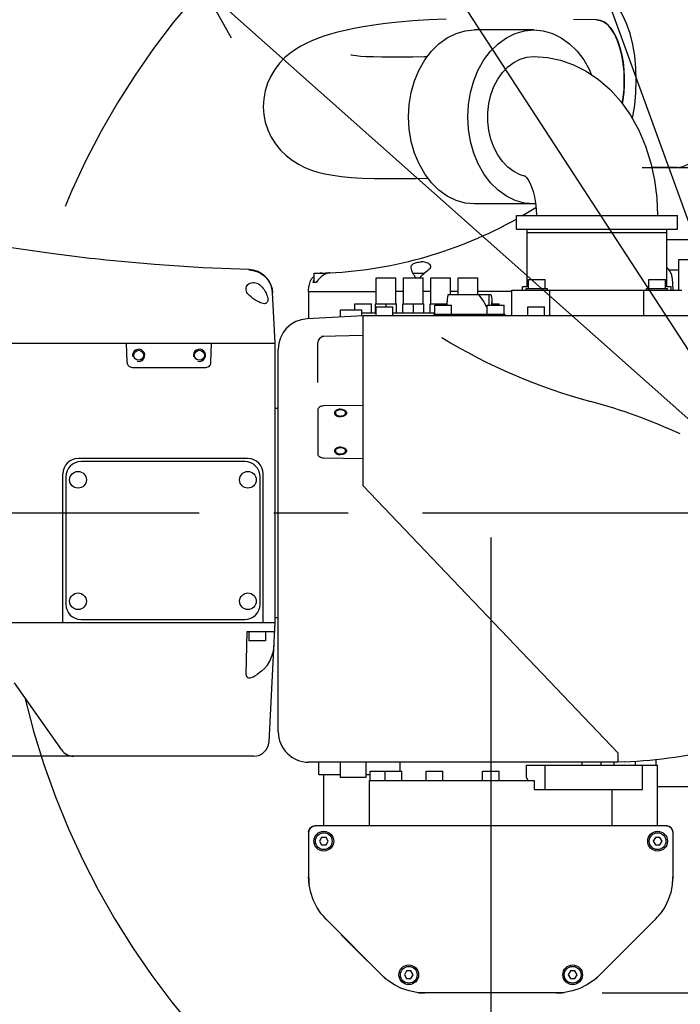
# Model space of a CAD drawing. Header units: millimetres. Extents: x 0 to 594, y 0 to 420.
# Tile 7 of 31: x 93 to 114, y 289 to 321. Entities that reach past the tile are written whole.
import ezdxf

# ---------------------------------------------------------------- set-up
doc = ezdxf.new("R2010")
doc.units = ezdxf.units.MM
doc.header["$LTSCALE"] = 32.67
doc.linetypes.add('CENTER', pattern=[0.6, 0.375, -0.075, 0.075, -0.075])
doc.linetypes.add('PHANTOM', pattern=[0.8, 0.45, -0.05, 0.1, -0.05, 0.1, -0.05])
doc.layers.get('0').update_dxf_attribs({"linetype": 'CONTINUOUS'})
for name, color, linetype in [('CRV', 7, 'CONTINUOUS'), ('DEFAULT_1', 7, 'CENTER'), ('DRIV_DIM', 7, 'CONTINUOUS'), ('PARAM_DIM', 7, 'CONTINUOUS')]:
    doc.layers.add(name, color=color, linetype=linetype)
doc.styles.get("Standard").update_dxf_attribs({"font": 'txt', "width": 0.8})
doc.dimstyles.new('DIMSTYLE_1', dxfattribs={"dimtxt": 3.8, "dimasz": 1.8, "dimexe": 0.18, "dimexo": 0.0625, "dimgap": 0.09, "dimtad": 1, "dimdec": 0, "dimlfac": 10, "dimdsep": 46, "dimtxsty": 'STANDARD', "dimblk": 'OPEN', "dimblk1": 'OPEN', "dimblk2": 'OPEN', "dimcen": 0.09, "dimadec": 0, "dimazin": 0, "dimtfac": 1, "dimtdec": 0, "dimtofl": 0, "dimtmove": 0, "dimatfit": 3, "dimldrblk": 'OPEN', "dimfxl": 1, "dimtolj": 1, "dimarcsym": 0})
doc.dimstyles.new('DIMSTYLE_19', dxfattribs={"dimtxt": 3.8, "dimasz": 1.8, "dimexe": 0.18, "dimexo": 0.0625, "dimgap": 0.09, "dimtad": 1, "dimlfac": 10, "dimdsep": 46, "dimtxsty": 'STANDARD', "dimblk": 'OPEN', "dimblk1": 'OPEN', "dimblk2": 'OPEN', "dimcen": 0.09, "dimadec": 0, "dimazin": 0, "dimtp": 0.5, "dimtm": 0.5, "dimtfac": 1, "dimtofl": 0, "dimtmove": 0, "dimatfit": 3, "dimldrblk": 'OPEN', "dimfxl": 1, "dimtolj": 1, "dimarcsym": 0})
doc.dimstyles.new('DIMSTYLE_2', dxfattribs={"dimtxt": 3.8, "dimasz": 1.8, "dimexe": 0.18, "dimexo": 0.0625, "dimgap": 0.09, "dimtad": 1, "dimdec": 3, "dimlfac": 10, "dimdsep": 46, "dimtxsty": 'STANDARD', "dimblk": 'OPEN', "dimblk1": 'OPEN', "dimblk2": 'OPEN', "dimcen": 0.09, "dimadec": 0, "dimazin": 0, "dimtp": 0.001, "dimtm": 0.001, "dimtfac": 1, "dimtdec": 3, "dimtofl": 0, "dimtmove": 0, "dimatfit": 3, "dimldrblk": 'OPEN', "dimfxl": 1, "dimtolj": 1, "dimarcsym": 0})
doc.dimstyles.new('DIMSTYLE_20', dxfattribs={"dimtxt": 3.8, "dimasz": 1.8, "dimexe": 0.18, "dimexo": 0.0625, "dimgap": 0.09, "dimtad": 1, "dimlfac": 10, "dimdsep": 46, "dimtxsty": 'STANDARD', "dimblk": 'OPEN', "dimblk1": 'OPEN', "dimblk2": 'OPEN', "dimcen": 0.09, "dimadec": 0, "dimazin": 0, "dimtp": 0.01, "dimtm": 0.01, "dimtfac": 1, "dimtofl": 0, "dimtmove": 0, "dimatfit": 3, "dimldrblk": 'OPEN', "dimfxl": 1, "dimtolj": 1, "dimarcsym": 0})
doc.dimstyles.new('DIMSTYLE_6', dxfattribs={"dimtxt": 3.8, "dimasz": 1.8, "dimexe": 0.18, "dimexo": 0.0625, "dimgap": 0.09, "dimtad": 1, "dimdec": 1, "dimlfac": 10, "dimdsep": 46, "dimtxsty": 'STANDARD', "dimblk": 'OPEN', "dimblk1": 'OPEN', "dimblk2": 'OPEN', "dimcen": 0.09, "dimadec": 0, "dimazin": 0, "dimtp": 0.1, "dimtm": 0.1, "dimtfac": 1, "dimtdec": 1, "dimtofl": 0, "dimtmove": 0, "dimatfit": 3, "dimldrblk": 'OPEN', "dimfxl": 1, "dimtolj": 1, "dimarcsym": 0})

# ---------------------------------------------------------------- blocks, each defined once
blk = doc.blocks.new('_OPEN')
at = {"color": 0, "linetype": 'BYBLOCK'}
for p, q in [((0, 0), (-1, 0.342)), ((-1, -0.342), (0, 0)), ((-1, 0), (0, 0))]:
    blk.add_line(p, q, dxfattribs=at)
blk = doc.blocks.new('*D10')
at = {"layer": 'DRIV_DIM', "color": 2, "linetype": 'CONTINUOUS'}
for p, q in [((82.389, 314.485), (54.687, 314.485)), ((56.687, 314.485), (56.687, 305.835)), ((56.687, 297.185), (56.687, 305.835)), ((98.571, 297.185), (54.687, 297.185))]:
    blk.add_line(p, q, dxfattribs=at)
at = {"layer": 'DRIV_DIM', "color": 2, "linetype": 'CONTINUOUS', "xscale": 1.8, "yscale": 1.8, "zscale": 1.8}
for p, rotation in [((56.687, 314.485), 90), ((56.687, 297.185), 270)]:
    blk.add_blockref('_OPEN', p, dxfattribs=dict(at, rotation=rotation))
at = {"layer": 'DRIV_DIM', "color": 2, "linetype": 'CONTINUOUS', "width": 0.8}
blk.add_text('173', height=3.8, rotation=90, dxfattribs=at).set_placement((55.737, 302.453))
blk = doc.blocks.new('*D14')
at = {"layer": 'DRIV_DIM', "color": 2, "linetype": 'CONTINUOUS'}
for p, q in [((172.887, 305.185), (172.887, 297.285)), ((172.887, 289.385), (172.887, 297.285)), ((111.841, 289.385), (174.887, 289.385))]:
    blk.add_line(p, q, dxfattribs=at)
at = {"layer": 'DRIV_DIM', "color": 2, "linetype": 'CONTINUOUS', "xscale": 1.8, "yscale": 1.8, "zscale": 1.8}
for p, rotation in [((172.887, 305.185), 90), ((172.887, 289.385), 270)]:
    blk.add_blockref('_OPEN', p, dxfattribs=dict(at, rotation=rotation))
at = {"layer": 'DRIV_DIM', "color": 2, "linetype": 'CONTINUOUS', "width": 0.8}
blk.add_text('158', height=3.8, rotation=90, dxfattribs=at).set_placement((171.937, 291.703))
blk = doc.blocks.new('*D15')
at = {"layer": 'DRIV_DIM', "color": 2, "linetype": 'CONTINUOUS'}
for p, q in [((113.155, 316.57), (174.887, 316.57)), ((172.887, 316.57), (172.887, 310.877)), ((172.887, 305.185), (172.887, 310.877))]:
    blk.add_line(p, q, dxfattribs=at)
at = {"layer": 'DRIV_DIM', "color": 2, "linetype": 'CONTINUOUS', "xscale": 1.8, "yscale": 1.8, "zscale": 1.8}
for p, rotation in [((172.887, 316.57), 90), ((172.887, 305.185), 270)]:
    blk.add_blockref('_OPEN', p, dxfattribs=dict(at, rotation=rotation))
at = {"layer": 'DRIV_DIM', "color": 2, "linetype": 'CONTINUOUS', "width": 0.8}
blk.add_text('114', height=3.8, rotation=90, dxfattribs=at).set_placement((171.937, 306.065))
blk = doc.blocks.new('*D60')
at = {"layer": 'PARAM_DIM', "color": 2, "linetype": 'CONTINUOUS'}
for p, q in [((175.016, 315.209), (199.623, 319.548)), ((119.645, 305.445), (166.302, 313.672))]:
    blk.add_line(p, q, dxfattribs=at)
for points in [[(196.716, 320.856), (197.654, 319.2), (197.926, 321.083)], [(36.86, 306.992), (37.456, 305.185), (38.091, 306.978), (36.86, 306.992)]]:
    blk.add_lwpolyline(points, dxfattribs=at)
for start, end in [(10, 95), (95, 180)]:
    blk.add_arc((118.168, 305.185), 80.712, start, end, dxfattribs=at)
at = {"layer": 'PARAM_DIM', "color": 2, "linetype": 'CONTINUOUS', "width": 0.766667}
blk.add_text('170%%d', height=3.8, rotation=-25.3602, dxfattribs=at).set_placement((148.356, 382.48))
blk = doc.blocks.new('_CLOSED')
at = {"color": 0, "linetype": 'BYBLOCK'}
for p, q in [((0, 0), (-1, 0.342)), ((-1, 0.342), (-1, -0.342)), ((-1, -0.342), (0, 0)), ((-1, 0), (0, 0))]:
    blk.add_line(p, q, dxfattribs=at)
blk = doc.blocks.new('*D61')
at = {"layer": 'PARAM_DIM', "color": 2, "linetype": 'CONTINUOUS'}
for p, q in [((120.064, 304.851), (166.897, 296.593)), ((175.882, 295.008), (199.813, 290.789))]:
    blk.add_line(p, q, dxfattribs=at)
for points in [[(37.899, 303.392), (37.263, 305.185), (36.668, 303.378), (37.899, 303.392)], [(198.116, 289.253), (197.843, 291.136), (196.906, 289.481)]]:
    blk.add_lwpolyline(points, dxfattribs=at)
for start, end in [(180, 265), (265, 350)]:
    blk.add_arc((118.168, 305.185), 80.905, start, end, dxfattribs=at)
at = {"layer": 'PARAM_DIM', "color": 2, "linetype": 'CONTINUOUS', "width": 0.766667}
blk.add_text('170%%d', height=3.8, rotation=31.9329, dxfattribs=at).set_placement((159.219, 228.302))
blk = doc.blocks.new('*D62')
at = {"layer": 'PARAM_DIM', "color": 2, "linetype": 'CONTINUOUS'}
for p, q in [((118.168, 305.185), (79.976, 339.116)), ((98.679, 322.5), (118.168, 305.185))]:
    blk.add_line(p, q, dxfattribs=at)
at = {"layer": 'PARAM_DIM', "color": 2, "linetype": 'CONTINUOUS', "xscale": 1.8, "yscale": 1.8, "zscale": 1.8, "rotation": 138.380421}
blk.add_blockref('_OPEN', (98.679, 322.5), dxfattribs=at)
at = {"layer": 'PARAM_DIM', "color": 2, "linetype": 'CONTINUOUS', "width": 0.8}
for s, p in [('R', (80.607, 339.826)), ('260.7', (82.88, 337.807))]:
    blk.add_text(s, height=3.8, rotation=-41.6196, dxfattribs=at).set_placement(p)
blk = doc.blocks.new('*D63')
at = {"layer": 'PARAM_DIM', "color": 2, "linetype": 'CONTINUOUS'}
blk.add_line((85.316, 355.619), (118.168, 305.185), dxfattribs=at)
at = {"layer": 'PARAM_DIM', "color": 2, "linetype": 'CONTINUOUS', "xscale": 1.8, "yscale": 1.8, "zscale": 1.8, "rotation": 123.079044}
blk.add_blockref('_OPEN', (85.316, 355.619), dxfattribs=at)
at = {"layer": 'PARAM_DIM', "color": 2, "linetype": 'CONTINUOUS', "width": 0.8}
for s, p in [('R', (90.795, 348.949)), ('601.9', (92.454, 346.401))]:
    blk.add_text(s, height=3.8, rotation=-56.921, dxfattribs=at).set_placement(p)
blk = doc.blocks.new('*D64')
at = {"layer": 'PARAM_DIM', "color": 2, "linetype": 'CONTINUOUS'}
blk.add_line((94.89, 369.279), (118.168, 305.185), dxfattribs=at)
at = {"layer": 'PARAM_DIM', "color": 2, "linetype": 'CONTINUOUS', "xscale": 1.8, "yscale": 1.8, "zscale": 1.8, "rotation": 109.959886}
blk.add_blockref('_OPEN', (94.89, 369.279), dxfattribs=at)
at = {"layer": 'PARAM_DIM', "color": 2, "linetype": 'CONTINUOUS', "width": 0.8}
for s, p in [('R', (101.366, 354.23)), ('681.9', (102.404, 351.373))]:
    blk.add_text(s, height=3.8, rotation=-70.0401, dxfattribs=at).set_placement(p)

msp = doc.modelspace()

# ---------------------------------------------------------------- linework, layer by layer
at = {"color": 7, "linetype": 'CONTINUOUS'}
for p, q in [((111.78502, 321.41463), (111.6548, 321.43498)), ((109.58761, 321.09998), (107.6374, 321.09998)), ((112.41962, 320.52841), (112.42006, 320.52944)), ((109.58761, 320.22974), (109.60451, 320.22961)), ((112.55518, 319.79092), (112.56853, 319.54147)), ((114.3224, 316.56998), (113.47332, 316.56998)), ((109.58761, 315.36998), (107.6374, 315.36998)), ((109.64612, 315.37549), (109.58761, 315.36998)), ((109.01284, 314.53498), (109.01284, 314.98498)), ((109.01287, 314.98498), (114.32281, 314.98498)), ((114.32284, 314.53498), (114.32284, 314.98498)), ((109.01287, 314.53498), (114.32281, 314.53498)), ((109.36784, 312.63498), (109.36784, 314.53498)), ((113.96784, 312.63498), (113.96784, 314.53498)), ((109.36784, 314.43498), (113.96784, 314.43498)), ((114.86784, 314.18498), (113.96784, 314.18498)), ((95.13164, 313.55908), (94.96166, 313.57817)), ((97.09112, 313.37464), (95.49793, 313.51978)), ((114.0063, 313.24006), (113.96784, 313.27698)), ((114.36784, 312.53498), (114.36784, 313.53498)), ((114.36784, 313.53498), (119.96784, 313.53498)), ((102.34956, 312.78498), (102.34956, 313.08498)), ((102.34956, 313.08498), (102.78314, 313.08498)), ((104.39284, 312.08498), (104.39284, 312.93498)), ((104.39284, 312.93498), (105.04284, 312.93498)), ((105.04284, 312.08498), (105.04284, 312.93498)), ((105.29284, 312.08498), (105.29284, 312.93498)), ((105.29284, 312.93498), (105.94284, 312.93498)), ((105.60846, 313.08498), (105.9885, 313.08498)), ((105.95546, 313.05602), (105.87882, 312.98838)), ((105.94284, 312.08498), (105.94284, 312.93498)), ((105.9885, 313.08498), (105.95546, 313.05602)), ((106.19284, 312.08498), (106.19284, 312.93498)), ((106.19284, 312.93498), (106.84284, 312.93498)), ((106.84284, 312.38998), (106.84284, 312.93498)), ((107.09284, 312.38998), (107.09284, 312.93498)), ((107.09284, 312.93498), (107.74284, 312.93498)), ((107.74284, 312.38998), (107.74284, 312.93498)), ((114.36784, 313.18498), (114.0538, 313.18498)), ((114.14405, 312.93899), (114.16522, 312.53498)), ((102.16801, 312.48498), (102.17749, 312.66583)), ((102.4179, 312.78498), (102.31801, 312.78498)), ((109.21784, 312.53498), (109.21784, 312.63498)), ((109.36784, 312.63498), (109.21784, 312.63498)), ((109.33794, 312.53498), (109.33794, 312.58498)), ((109.33794, 312.58498), (110.03794, 312.58498)), ((109.41294, 312.58498), (109.41294, 312.88498)), ((109.41294, 312.88498), (109.96294, 312.88498)), ((109.96294, 312.58498), (109.96294, 312.88498)), ((110.03794, 312.53498), (110.03794, 312.58498)), ((113.29774, 312.53498), (113.29774, 312.58498)), ((113.29774, 312.58498), (113.99774, 312.58498)), ((113.37274, 312.58498), (113.37274, 312.88498)), ((113.37274, 312.88498), (113.92274, 312.88498)), ((113.92274, 312.58498), (113.92274, 312.88498)), ((114.11784, 312.63498), (113.96784, 312.63498)), ((113.99774, 312.53498), (113.99774, 312.58498)), ((114.11784, 312.53498), (114.11784, 312.63498)), ((101.06784, 310.78498), (100.98052, 312.45116)), ((102.16784, 312.48498), (102.16784, 311.59065)), ((102.16784, 312.48498), (104.39284, 312.48498)), ((105.29284, 312.48498), (105.04284, 312.48498)), ((106.19284, 312.48498), (105.94284, 312.48498)), ((106.76803, 312.38998), (108.16765, 312.38998)), ((107.09284, 312.48498), (106.84284, 312.48498)), ((108.86784, 312.48498), (107.74284, 312.48498)), ((107.79456, 312.35498), (107.79456, 312.38998)), ((108.11534, 312.14498), (108.11534, 312.38998)), ((108.86784, 311.68498), (108.86784, 312.53498)), ((108.86784, 312.53498), (114.46784, 312.53498)), ((110.11865, 311.68498), (110.11865, 312.53498)), ((113.21703, 311.68498), (113.21703, 312.53498)), ((100.82221, 312.2152), (100.82219, 312.20563)), ((103.69284, 311.88498), (103.69284, 312.08498)), ((103.69284, 312.08498), (104.24284, 312.08498)), ((104.24284, 311.78498), (104.24284, 312.08498)), ((104.36784, 311.78498), (104.36784, 312.08498)), ((104.36784, 312.08498), (105.06784, 312.08498)), ((104.39284, 311.68498), (104.39284, 311.98498)), ((104.39284, 311.98498), (104.94284, 311.98498)), ((104.71784, 311.98498), (104.71784, 312.08498)), ((104.94284, 311.68498), (104.94284, 311.98498)), ((105.06784, 311.78498), (105.06784, 312.08498)), ((105.26784, 311.78498), (105.26784, 312.08498)), ((105.26784, 312.08498), (105.96784, 312.08498)), ((105.61784, 311.78498), (105.61784, 312.08498)), ((105.96784, 311.78498), (105.96784, 312.08498)), ((106.16784, 311.78498), (106.16784, 312.08498)), ((106.16784, 312.08498), (106.72784, 312.08498)), ((106.32584, 311.73498), (106.32584, 312.03498)), ((106.32584, 312.03498), (106.87584, 312.03498)), ((106.51784, 312.03498), (106.51784, 312.08498)), ((106.72784, 312.03498), (106.72784, 312.14498)), ((106.87584, 311.73498), (106.87584, 312.03498)), ((108.05584, 311.73498), (108.05584, 312.03498)), ((108.05584, 312.03498), (108.60584, 312.03498)), ((108.10846, 312.03498), (108.10873, 312.03913)), ((108.20028, 312.03913), (108.19997, 312.03498)), ((108.20784, 312.03498), (108.20784, 312.14499)), ((108.20784, 312.08498), (108.44284, 312.08498)), ((108.44284, 312.03498), (108.44284, 312.08498)), ((108.60584, 311.73498), (108.60584, 312.03498)), ((109.39284, 311.68498), (109.39284, 311.98498)), ((109.39284, 311.98498), (109.94284, 311.98498)), ((109.94284, 311.68498), (109.94284, 311.98498)), ((103.96784, 311.68498), (102.1155, 311.58791)), ((103.21784, 311.64568), (103.21784, 311.88498)), ((103.21784, 311.88498), (103.91784, 311.88498)), ((103.91784, 311.68236), (103.91784, 311.88498)), ((103.91784, 311.78498), (104.39284, 311.78498)), ((103.96784, 306.08498), (103.96784, 311.68498)), ((115.46783, 311.68498), (103.96784, 311.68498)), ((104.94284, 311.78498), (106.32584, 311.78498)), ((106.29784, 311.73498), (106.29784, 311.68498)), ((106.29784, 311.73498), (108.63784, 311.73498)), ((108.63784, 311.73498), (108.63784, 311.68498)), ((103.96784, 311.03575), (102.59001, 310.99967)), ((78.76907, 310.78498), (101.06784, 310.78498)), ((96.18695, 310.15297), (96.16784, 310.78498)), ((98.94873, 310.15297), (98.96784, 310.78498)), ((101.06784, 301.58498), (101.06784, 310.78498)), ((102.46784, 310.63122), (102.46784, 310.80164)), ((101.16784, 297.98498), (101.16784, 310.58928)), ((102.46784, 309.49134), (102.46784, 310.61449)), ((96.36008, 309.98498), (98.7756, 309.98498)), ((103.96784, 308.73764), (102.6626, 308.71629)), ((101.16784, 308.63498), (101.06784, 308.63498)), ((102.46683, 308.5898), (102.46587, 308.58709)), ((102.46805, 308.59697), (102.46784, 308.5914)), ((102.46784, 308.5914), (102.46784, 307.13474)), ((100.16784, 306.98498), (94.56784, 306.98498)), ((100.06784, 306.88498), (94.66784, 306.88498)), ((102.6626, 307.00985), (103.96784, 306.9885)), ((94.06784, 301.58498), (94.06784, 306.48498)), ((100.66784, 301.58498), (100.66784, 306.48498)), ((94.16784, 306.38498), (94.16784, 302.18498)), ((100.56784, 302.18498), (100.56784, 306.38498)), ((112.36784, 297.28498), (103.96784, 306.08498)), ((91.83298, 301.58498), (101.06784, 301.58498)), ((94.66784, 301.68498), (100.06784, 301.68498)), ((100.86208, 297.65881), (101.06784, 301.58498)), ((101.16784, 301.73498), (101.06784, 301.73498)), ((100.10586, 299.87277), (100.14284, 301.28498)), ((100.14284, 301.28498), (101.05212, 301.28498)), ((100.19284, 301.28498), (100.19284, 300.98498)), ((100.74284, 301.28498), (100.74284, 300.98498)), ((100.74284, 300.98498), (100.19284, 300.98498)), ((100.61858, 299.98507), (100.46784, 299.87277)), ((94.01855, 297.39819), (92.47873, 299.59729)), ((100.36276, 297.18498), (94.42812, 297.18498)), ((112.36784, 296.98498), (112.36784, 297.28498)), ((112.93457, 296.88498), (112.93457, 297.01812)), ((113.61784, 296.88498), (113.61784, 297.08022)), ((112.36784, 296.98498), (102.16784, 296.98498)), ((102.50386, 296.58498), (102.50386, 296.98498)), ((103.20299, 296.98498), (103.20299, 296.48498)), ((104.05299, 296.98498), (104.05299, 296.48498)), ((105.16784, 296.98498), (105.16784, 296.68498)), ((108.16784, 296.98498), (108.16784, 296.68498)), ((109.35045, 296.88498), (113.66784, 296.88498)), ((109.35045, 296.48498), (109.35045, 296.88498)), ((109.95968, 296.08498), (109.95968, 296.88498)), ((111.16784, 296.98498), (111.16784, 296.88498)), ((111.81211, 296.88498), (111.81211, 296.98498)), ((112.23457, 296.88498), (112.23457, 296.98498)), ((112.57505, 296.99584), (112.36784, 296.98498)), ((113.16784, 296.08498), (113.16784, 296.88498)), ((113.66784, 294.88498), (113.66784, 296.88498)), ((102.50386, 296.58498), (103.20299, 296.58498)), ((102.66784, 294.88498), (102.66784, 296.58498)), ((104.05299, 296.48498), (103.20299, 296.48498)), ((104.05299, 296.58498), (104.19284, 296.58498)), ((104.16784, 294.88498), (104.16784, 296.38498)), ((104.16784, 296.38498), (109.60131, 296.38498)), ((104.19284, 296.38498), (104.19284, 296.68498)), ((104.19284, 296.68498), (105.23855, 296.68498)), ((104.68855, 296.38498), (104.68855, 296.68498)), ((105.23855, 296.38498), (105.23855, 296.68498)), ((106.04284, 296.68498), (106.59284, 296.68498)), ((106.04284, 296.38498), (106.04284, 296.68498)), ((106.59284, 296.38498), (106.59284, 296.68498)), ((107.89284, 296.68498), (108.44284, 296.68498)), ((107.89284, 296.38498), (107.89284, 296.68498)), ((108.44284, 296.38498), (108.44284, 296.68498)), ((109.35045, 296.48498), (109.38629, 296.38498)), ((109.60131, 296.38498), (109.60131, 296.08498)), ((108.16784, 296.34498), (108.16784, 294.88498)), ((109.60131, 296.08498), (113.16782, 296.08498)), ((112.16784, 294.88498), (112.16784, 296.08498)), ((113.66784, 296.18498), (125.95799, 296.18498)), ((102.17465, 294.73701), (102.19459, 294.78518)), ((102.19459, 294.78518), (102.22631, 294.82652)), ((102.22631, 294.82652), (102.26764, 294.85823)), ((102.26764, 294.85823), (102.31581, 294.87817)), ((102.31581, 294.87817), (102.36757, 294.88498)), ((113.96811, 294.88498), (102.36757, 294.88498)), ((113.96811, 294.88498), (114.01987, 294.87817)), ((114.01987, 294.87817), (114.06804, 294.85823)), ((114.06804, 294.85823), (114.10937, 294.82652)), ((114.10937, 294.82652), (114.14109, 294.78518)), ((114.14109, 294.78518), (114.16103, 294.73701)), ((102.16784, 294.68525), (102.17465, 294.73701)), ((102.16784, 294.68525), (102.16784, 293.21227)), ((102.59567, 294.50998), (102.5235, 294.38498)), ((102.74001, 294.50998), (102.59567, 294.50998)), ((102.81218, 294.38498), (102.74001, 294.50998)), ((113.59567, 294.50998), (113.5235, 294.38498)), ((113.74001, 294.50998), (113.59567, 294.50998)), ((113.81218, 294.38498), (113.74001, 294.50998)), ((114.16103, 294.73701), (114.16784, 294.68525)), ((114.16784, 294.68525), (114.16784, 293.21227)), ((102.5235, 294.38498), (102.59567, 294.25998)), ((102.59567, 294.25998), (102.74001, 294.25998)), ((102.74001, 294.25998), (102.81218, 294.38498)), ((113.5235, 294.38498), (113.59567, 294.25998)), ((113.59567, 294.25998), (113.74001, 294.25998)), ((113.74001, 294.25998), (113.81218, 294.38498)), ((102.18493, 292.95153), (102.16784, 293.21227)), ((114.16784, 293.21227), (114.15075, 292.95153)), ((102.23589, 292.6953), (102.18493, 292.95153)), ((114.15075, 292.95153), (114.09979, 292.6953)), ((102.31986, 292.44795), (102.23589, 292.6953)), ((114.09979, 292.6953), (114.01582, 292.44795)), ((102.43539, 292.21367), (102.31986, 292.44795)), ((102.58053, 291.99646), (102.43539, 292.21367)), ((113.90029, 292.21367), (113.75515, 291.99646)), ((114.01582, 292.44795), (113.90029, 292.21367)), ((102.75282, 291.8), (102.58053, 291.99646)), ((113.75515, 291.99646), (113.58286, 291.8)), ((104.58286, 289.96996), (102.75282, 291.8)), ((113.58286, 291.8), (111.75282, 289.96996)), ((103.2452, 291.30762), (103.23813, 291.30055)), ((104.10504, 290.43364), (103.23813, 291.30055)), ((103.25439, 291.29843), (103.24732, 291.29136)), ((103.88442, 290.6684), (103.87735, 290.66133)), ((104.10292, 290.4499), (104.09585, 290.44283)), ((104.11211, 290.44071), (104.10504, 290.43364)), ((104.77932, 289.79767), (104.58286, 289.96996)), ((105.39567, 290.10998), (105.3235, 289.98498)), ((105.3235, 289.98498), (105.39567, 289.85998)), ((105.54001, 290.10998), (105.39567, 290.10998)), ((105.61218, 289.98498), (105.54001, 290.10998)), ((105.54001, 289.85998), (105.61218, 289.98498)), ((110.79567, 290.10998), (110.7235, 289.98498)), ((110.7235, 289.98498), (110.79567, 289.85998)), ((110.94001, 290.10998), (110.79567, 290.10998)), ((111.01218, 289.98498), (110.94001, 290.10998)), ((110.94001, 289.85998), (111.01218, 289.98498)), ((111.75282, 289.96996), (111.55636, 289.79767)), ((104.99653, 289.65253), (104.77932, 289.79767)), ((105.23081, 289.537), (104.99653, 289.65253)), ((105.39567, 289.85998), (105.54001, 289.85998)), ((110.79567, 289.85998), (110.94001, 289.85998)), ((111.33915, 289.65253), (111.10487, 289.537)), ((111.55636, 289.79767), (111.33915, 289.65253)), ((105.47816, 289.45303), (105.23081, 289.537)), ((105.73438, 289.40207), (105.47816, 289.45303)), ((105.99513, 289.38498), (105.73438, 289.40207)), ((110.34055, 289.38498), (105.99513, 289.38498)), ((110.6013, 289.40207), (110.34055, 289.38498)), ((110.85752, 289.45303), (110.6013, 289.40207)), ((111.10487, 289.537), (110.85752, 289.45303))]:
    msp.add_line(p, q, dxfattribs=at)
for points in [[(112.96558, 319.43498), (112.95224, 319.84271), (112.91249, 320.24215), (112.84713, 320.62515), (112.7575, 320.98392), (112.64542, 321.31116), (112.51318, 321.60021), (112.36346, 321.84517), (112.19932, 322.04108), (112.02409, 322.18393), (111.84134, 322.27082), (111.6548, 322.29998)], [(106.70406, 321.45047), (106.12993, 321.42817), (105.60552, 321.39596), (105.13144, 321.35578), (104.70325, 321.30937), (104.31713, 321.25814), (103.96965, 321.20332), (103.65714, 321.14582), (103.37496, 321.08605), (103.1185, 321.02406), (102.88342, 320.95955), (102.66573, 320.89185), (102.4622, 320.8201), (102.26978, 320.74298), (102.08544, 320.65858), (101.90642, 320.56428), (101.72959, 320.4561), (101.55271, 320.3289), (101.37729, 320.17838), (101.20882, 320.00278), (101.05459, 319.80297), (100.92065, 319.58088), (100.81294, 319.34242), (100.7348, 319.09221), (100.68777, 318.8316), (100.67349, 318.56273), (100.69182, 318.30591)], [(111.65438, 321.43496), (110.89834, 321.43863)], [(111.65438, 321.43495), (111.77815, 321.4166), (111.89082, 321.36725), (111.99976, 321.28739), (112.10324, 321.17819), (112.19968, 321.04164), (112.28753, 320.87975), (112.36535, 320.69496), (112.43201, 320.49039), (112.48643, 320.26919), (112.52766, 320.03476), (112.55518, 319.79092)], [(112.56983, 319.43498), (112.56052, 319.71961), (112.53276, 319.99845), (112.48714, 320.26581), (112.42457, 320.51626), (112.34633, 320.7447), (112.25402, 320.94648), (112.1495, 321.11749), (112.03491, 321.25425), (111.91259, 321.35397), (111.78502, 321.41463)], [(105.46036, 318.23498), (105.48252, 318.64271), (105.54855, 319.04215), (105.6571, 319.42515), (105.80596, 319.78392), (105.99211, 320.11116), (106.21175, 320.40021), (106.46041, 320.64517), (106.73303, 320.84108), (107.02406, 320.98393), (107.32758, 321.07082), (107.6374, 321.09998)], [(107.41058, 318.23498), (107.43273, 318.64271), (107.49876, 319.04215), (107.60731, 319.42515), (107.75617, 319.78392), (107.94232, 320.11116), (108.16196, 320.40021), (108.41062, 320.64517), (108.68324, 320.84108), (108.97427, 320.98393), (109.27779, 321.07082), (109.58761, 321.09998)], [(109.58761, 321.09998), (109.89744, 321.07082), (110.20096, 320.98393), (110.49199, 320.84108), (110.76461, 320.64517), (111.01327, 320.40021), (111.23291, 320.11116), (111.41906, 319.78392), (111.4827, 319.63053)], [(106.07183, 320.21608), (105.98747, 320.21466), (105.60101, 320.20877), (105.23512, 320.20465), (104.89413, 320.20308), (104.58248, 320.20466), (104.30524, 320.20977), (104.06792, 320.21842), (103.87794, 320.22991), (103.73604, 320.24294), (103.63696, 320.25559), (103.57777, 320.2655), (103.56211, 320.26866)], [(109.31764, 316.27454), (109.14097, 316.32761), (108.93021, 316.43647), (108.73379, 316.58573), (108.55679, 316.7715), (108.40243, 316.99045), (108.27492, 317.23656), (108.17643, 317.50571), (108.10973, 317.79028), (108.07589, 318.08569), (108.07589, 318.38343), (108.10972, 318.67881), (108.1764, 318.96333), (108.27486, 319.23241), (108.40233, 319.47845), (108.55664, 319.69732), (108.7336, 319.88303), (108.93001, 320.03226), (109.1408, 320.14112), (109.3618, 320.20749), (109.58761, 320.22974)], [(109.60451, 320.22962), (110.03876, 320.19512), (110.46923, 320.10416), (110.9003, 319.95273), (111.31504, 319.74379), (111.72112, 319.46946), (112.10172, 319.13601), (112.45361, 318.74309), (112.77085, 318.29325), (113.04293, 317.80019), (113.26671, 317.27293), (113.44121, 316.71816), (113.56481, 316.14792), (113.63841, 315.56853), (113.66284, 314.98498)], [(112.4997, 318.67774), (112.53276, 318.87152), (112.56052, 319.15035), (112.56983, 319.43498)], [(112.56853, 319.54147), (112.56739, 319.29032), (112.55189, 319.04147), (112.5223, 318.79878), (112.49973, 318.6777)], [(112.83169, 318.183), (112.84713, 318.24482), (112.91249, 318.62782), (112.95224, 319.02725), (112.96558, 319.43498)], [(114.3224, 316.56998), (114.50894, 316.59914), (114.69169, 316.68604), (114.86692, 316.82889), (115.03106, 317.02479), (115.18078, 317.26976), (115.31302, 317.55881), (115.4251, 317.88605), (115.51473, 318.24482), (115.58009, 318.62782), (115.61984, 319.02725), (115.63318, 319.43498)], [(100.69177, 318.30592), (100.73983, 318.05918), (100.82212, 317.80604), (100.9345, 317.56649), (101.07462, 317.3441), (101.2396, 317.14128), (101.42417, 316.96177), (101.62231, 316.80798), (101.83043, 316.67867), (102.04396, 316.57245), (102.25883, 316.48706), (102.4746, 316.41883), (102.70206, 316.36223), (102.96087, 316.31293), (103.25201, 316.2724), (103.57697, 316.24149), (103.93644, 316.22053), (104.32805, 316.20842), (104.75272, 316.20358), (105.20712, 316.20455), (105.68439, 316.20978), (106.1004, 316.2163)], [(107.6374, 315.36998), (107.32758, 315.39914), (107.02406, 315.48604), (106.73303, 315.62889), (106.46041, 315.82479), (106.21175, 316.06976), (105.99211, 316.35881), (105.80596, 316.68605), (105.6571, 317.04482), (105.54855, 317.42782), (105.48252, 317.82725), (105.46036, 318.23498)], [(109.58761, 315.36998), (109.27779, 315.39914), (108.97427, 315.48604), (108.68324, 315.62889), (108.41062, 315.82479), (108.16196, 316.06976), (107.94232, 316.35881), (107.75617, 316.68605), (107.60731, 317.04482), (107.49876, 317.42782), (107.43273, 317.82725), (107.41058, 318.23498)], [(109.28373, 316.31046), (109.28547, 316.309), (109.30774, 316.28675), (109.3469, 316.23846), (109.39712, 316.16253), (109.45235, 316.06012), (109.50853, 315.93114), (109.56141, 315.77734), (109.60728, 315.60117), (109.64272, 315.40686), (109.66515, 315.19946), (109.67284, 314.98498)], [(94.96166, 313.57817), (93.68053, 313.7376), (92.3802, 313.92693), (91.07661, 314.14455)], [(95.49793, 313.51978), (95.32277, 313.53826), (95.13164, 313.55908)], [(100.20401, 313.20898), (98.69263, 313.26985), (97.09112, 313.37464)], [(105.5488, 313.27905), (105.54957, 313.30359), (105.55795, 313.34016), (105.57529, 313.36847)], [(105.60895, 313.08398), (105.59434, 313.11417), (105.58024, 313.14709), (105.56721, 313.18316), (105.55641, 313.22236), (105.54979, 313.26312), (105.5488, 313.27905)], [(105.59723, 313.38844), (105.58557, 313.37871), (105.57529, 313.36847)], [(105.59723, 313.38844), (105.62618, 313.40703), (105.65754, 313.42177), (105.69055, 313.43366), (105.72513, 313.44334), (105.76147, 313.4511), (105.79984, 313.45693), (105.83973, 313.46052), (105.88023, 313.46146)], [(105.99703, 313.4494), (105.93949, 313.45807), (105.88023, 313.46146)], [(106.19532, 313.30419), (106.1914, 313.33041), (106.17364, 313.36212), (106.14301, 313.39088), (106.1017, 313.41547), (106.05223, 313.43511), (105.99703, 313.4494)], [(106.15889, 313.23452), (106.12835, 313.207), (106.0933, 313.17624)], [(106.15889, 313.23452), (106.1837, 313.26483), (106.19484, 313.29738), (106.19532, 313.30419)], [(100.19729, 313.19561), (100.32975, 313.18205), (100.45813, 313.1467), (100.57887, 313.09055), (100.68862, 313.01516), (100.78435, 312.9226), (100.86339, 312.81545), (100.92357, 312.69667), (100.96322, 312.56955), (100.98123, 312.43762)], [(102.86615, 313.10241), (102.83175, 313.0982), (102.79048, 313.08774), (102.74389, 313.07025), (102.69337, 313.04539), (102.63951, 313.01251), (102.58267, 312.97043), (102.52441, 312.91823), (102.46763, 312.85558), (102.4179, 312.78498)], [(102.60573, 313.08498), (102.62201, 313.08878), (102.67909, 313.09432)], [(105.70575, 312.93498), (105.70292, 312.93808), (105.69085, 312.95289), (105.67837, 312.96957), (105.66542, 312.98814), (105.65193, 313.00874), (105.63796, 313.03146), (105.62359, 313.05646), (105.60895, 313.08398)], [(105.87882, 312.98838), (105.85752, 312.96968), (105.83765, 312.95249), (105.81905, 312.93695), (105.81652, 312.93498)], [(106.0933, 313.17624), (106.02058, 313.11298), (105.9885, 313.08498)], [(100.10409, 312.56463), (100.10778, 312.60965), (100.12047, 312.6499), (100.14121, 312.68557), (100.169, 312.71654), (100.20246, 312.74255)], [(100.20246, 312.74255), (100.2412, 312.76305), (100.28214, 312.77597), (100.32549, 312.78191), (100.37003, 312.78087), (100.41559, 312.77295), (100.46312, 312.7575), (100.51225, 312.73367), (100.56047, 312.70199), (100.60372, 312.66575), (100.64133, 312.62728), (100.67409, 312.5875), (100.70257, 312.54716), (100.7272, 312.50686), (100.74849, 312.46689), (100.76694, 312.42707), (100.78286, 312.38732), (100.79639, 312.34756)], [(102.31801, 312.78498), (102.33425, 312.86132), (102.34956, 312.89394)], [(100.10616, 312.53941), (100.10477, 312.55213), (100.10409, 312.56463)], [(100.15516, 312.42223), (100.13232, 312.45849), (100.11567, 312.49794), (100.10616, 312.53941)], [(100.21442, 312.35597), (100.19263, 312.37776), (100.17282, 312.39995), (100.15516, 312.42223)], [(100.82219, 312.20564), (100.82012, 312.1825), (100.81495, 312.16043), (100.80652, 312.1403), (100.79483, 312.12275), (100.77969, 312.10804), (100.76057, 312.09645), (100.73695, 312.08866), (100.70809, 312.08548), (100.67261, 312.08806), (100.62953, 312.09784), (100.57913, 312.11574), (100.52185, 312.1421), (100.45974, 312.17602), (100.39532, 312.21594), (100.33054, 312.2607), (100.26902, 312.30813), (100.21442, 312.35597)], [(100.79639, 312.34756), (100.81047, 312.29608), (100.81899, 312.25171), (100.82221, 312.2152)], [(106.76803, 312.38998), (106.74579, 312.30832), (106.73234, 312.22665), (106.72784, 312.14498)], [(108.05584, 311.94306), (108.02052, 312.01452), (107.91586, 312.18475), (107.79456, 312.35498)], [(108.16765, 312.38998), (108.18989, 312.30831), (108.20334, 312.22665), (108.20784, 312.14499)], [(108.10873, 312.03913), (108.1124, 312.07441), (108.1146, 312.1097), (108.11534, 312.14498)], [(108.20784, 312.14499), (108.207, 312.10971), (108.20448, 312.07441), (108.20028, 312.03913)], [(102.46784, 310.48121), (102.46879, 310.52498), (102.47002, 310.56358), (102.47002, 310.59486), (102.46879, 310.61779), (102.46784, 310.63122)], [(96.18695, 310.15297), (96.19258, 310.11116), (96.20577, 310.07507), (96.22537, 310.04474), (96.25073, 310.02013), (96.28164, 310.00145), (96.31812, 309.98935), (96.36008, 309.98498)], [(98.7756, 309.98498), (98.81756, 309.98935), (98.85404, 310.00145), (98.88495, 310.02013), (98.91031, 310.04474), (98.92991, 310.07507), (98.9431, 310.11116), (98.94873, 310.15297)], [(102.6626, 308.71629), (102.62437, 308.71335), (102.58771, 308.70587), (102.55403, 308.69413), (102.52458, 308.67858), (102.50046, 308.65978), (102.48256, 308.63844), (102.47155, 308.61535), (102.46805, 308.59697)], [(103.21784, 308.59084), (103.18112, 308.58826), (103.14625, 308.58063), (103.11496, 308.56835), (103.08884, 308.55203), (103.06918, 308.53249), (103.05698, 308.5107), (103.05284, 308.48776)], [(103.05284, 308.48776), (103.05698, 308.46483), (103.06918, 308.44304), (103.08884, 308.4235), (103.11496, 308.40718), (103.14625, 308.3949), (103.18112, 308.38727), (103.21784, 308.38469)], [(103.38284, 308.48776), (103.3787, 308.5107), (103.3665, 308.53249), (103.34684, 308.55203), (103.32072, 308.56835), (103.28943, 308.58063), (103.25456, 308.58826), (103.21784, 308.59084)], [(103.21784, 308.38469), (103.25456, 308.38727), (103.28943, 308.3949), (103.32072, 308.40718), (103.34684, 308.4235), (103.3665, 308.44304), (103.3787, 308.46483), (103.38284, 308.48776)], [(102.46784, 307.13474), (102.47155, 307.11079), (102.48256, 307.0877), (102.50046, 307.06636), (102.52458, 307.04756), (102.55403, 307.03201), (102.58771, 307.02027), (102.62437, 307.01279), (102.6626, 307.00985)], [(103.21784, 307.34145), (103.18112, 307.33887), (103.14625, 307.33124), (103.11496, 307.31896), (103.08884, 307.30264), (103.06918, 307.2831), (103.05698, 307.26131), (103.05284, 307.23837)], [(103.05284, 307.23837), (103.05698, 307.21544), (103.06918, 307.19365), (103.08884, 307.17411), (103.11496, 307.15779), (103.14625, 307.14551), (103.18112, 307.13788), (103.21784, 307.1353)], [(103.38284, 307.23837), (103.3787, 307.26131), (103.3665, 307.2831), (103.34684, 307.30264), (103.32072, 307.31896), (103.28943, 307.33124), (103.25456, 307.33887), (103.21784, 307.34145)], [(103.21784, 307.1353), (103.25456, 307.13788), (103.28943, 307.14551), (103.32072, 307.15779), (103.34684, 307.17411), (103.3665, 307.19365), (103.3787, 307.21544), (103.38284, 307.23837)], [(100.61858, 299.98507), (100.71862, 300.07274), (100.81165, 300.18366), (100.8936, 300.31765), (100.95984, 300.47261), (101.00581, 300.64403), (101.02802, 300.82512)], [(100.10586, 299.87277), (100.11141, 299.82576), (100.12901, 299.79231), (100.15589, 299.77136), (100.19014, 299.76137), (100.23109, 299.76137), (100.27894, 299.77133), (100.33446, 299.79225), (100.39788, 299.82571), (100.46784, 299.87277)]]:
    msp.add_lwpolyline(points, dxfattribs=at)
at = {"color": 2, "linetype": 'CONTINUOUS'}
for points in [[(103.21784, 308.6127), (103.17899, 308.61032), (103.14163, 308.60328), (103.10716, 308.59183), (103.07642, 308.57611), (103.05164, 308.55727), (103.0332, 308.53578), (103.02179, 308.51246), (103.01784, 308.48776), (103.02165, 308.4635), (103.03293, 308.44015), (103.05126, 308.41862), (103.07642, 308.39942), (103.10658, 308.38394), (103.14098, 308.37242), (103.17831, 308.36529), (103.21784, 308.36283)], [(103.21784, 308.6127), (103.25669, 308.61032), (103.29405, 308.60328), (103.32852, 308.59183), (103.35926, 308.57611), (103.38404, 308.55727), (103.40248, 308.53578), (103.41389, 308.51246), (103.41784, 308.48776), (103.41403, 308.4635), (103.40275, 308.44015), (103.38442, 308.41862), (103.35926, 308.39942), (103.3291, 308.38394), (103.2947, 308.37242), (103.25737, 308.36529), (103.21784, 308.36283)], [(103.21784, 307.36331), (103.17899, 307.36093), (103.14163, 307.35389), (103.10716, 307.34244), (103.07642, 307.32672), (103.05164, 307.30788), (103.0332, 307.28639), (103.02179, 307.26307), (103.01784, 307.23837), (103.02165, 307.21411), (103.03293, 307.19076), (103.05126, 307.16923), (103.07642, 307.15003), (103.10658, 307.13455), (103.14098, 307.12303), (103.17831, 307.1159), (103.21784, 307.11344)], [(103.21784, 307.36331), (103.25669, 307.36093), (103.29405, 307.35389), (103.32852, 307.34244), (103.35926, 307.32672), (103.38404, 307.30788), (103.40248, 307.28639), (103.41389, 307.26307), (103.41784, 307.23837), (103.41403, 307.21411), (103.40275, 307.19076), (103.38442, 307.16923), (103.35926, 307.15003), (103.3291, 307.13455), (103.2947, 307.12303), (103.25737, 307.1159), (103.21784, 307.11344)]]:
    msp.add_lwpolyline(points, dxfattribs=at)
at = {"color": 7, "linetype": 'CONTINUOUS'}
for centre, radius in [((96.56784, 310.38498), 0.165), ((98.56784, 310.38498), 0.165), ((94.56784, 306.28498), 0.275), ((100.16784, 306.28498), 0.275), ((94.56784, 302.28498), 0.275), ((100.16784, 302.28498), 0.275), ((102.66784, 294.38498), 0.325), ((102.66784, 294.38498), 0.275), ((113.66784, 294.38498), 0.325), ((113.66784, 294.38498), 0.275), ((105.46784, 289.98498), 0.325), ((105.46784, 289.98498), 0.275), ((110.86784, 289.98498), 0.325), ((110.86784, 289.98498), 0.275)]:
    msp.add_circle(centre, radius, dxfattribs=at)
for centre, radius, start, end in [((102.16784, 327.08498), 14, 300.194664, 302.348802), ((102.16784, 327.08498), 14, 272.859044, 299.270272), ((113.69466, 312.91543), 0.45, 3, 46.169139), ((100.18162, 312.40929), 0.8, 3, 88.395998), ((102.62687, 312.64228), 0.45, 128.23062, 177), ((102.62687, 312.64228), 0.45, 91.820553, 99.547042), ((102.16784, 327.08498), 14, 271.820474, 272.003272), ((102.16784, 327.08498), 14, 272.092756, 272.809378), ((102.16784, 310.58928), 1, 93, 180), ((102.66784, 310.80164), 0.2, 91.5, 180), ((116.43317, 327.20147), 19, 238.66321, 254.850723), ((106.50251, 290.52203), 19, 65.388692, 74.850788), ((94.56784, 306.48498), 0.5, 90, 180), ((94.66784, 306.38498), 0.5, 90, 180), ((100.06784, 306.38498), 0.5, 0, 90), ((100.16784, 306.48498), 0.5, 0, 90), ((94.66784, 302.18498), 0.5, 180, 270), ((100.06784, 302.18498), 0.5, 270, 360), ((111.52833, 316.96843), 20, 272.999999, 292.069604), ((102.16784, 297.98498), 1, 180, 270), ((94.42812, 297.68498), 0.5, 215, 270), ((100.36276, 297.68498), 0.5, 270.000019, 357.000001), ((102.36784, 294.68498), 0.2, 90, 180), ((113.96784, 294.68498), 0.2, 0, 90), ((104.16784, 293.21341), 2, 180, 186.99181), ((112.16784, 293.21341), 2, 353.00819, 360), ((104.16784, 293.21341), 2, 218.008191, 225), ((112.16784, 293.21341), 2, 315, 321.991809), ((105.99627, 291.38498), 2, 225, 231.991809), ((110.33941, 291.38498), 2, 308.008191, 315), ((105.99627, 291.38498), 2, 263.00819, 270), ((110.33941, 291.38498), 2, 270, 276.99181)]:
    msp.add_arc(centre, radius, start, end, dxfattribs=at)
at = {"color": 2, "linetype": 'CONTINUOUS'}
for centre in [(96.56784, 310.38498), (98.56784, 310.38498)]:
    msp.add_arc(centre, 0.2, 255, 195, dxfattribs=at)
at = {"layer": 'CRV', "color": 2, "linetype": 'PHANTOM'}
for radius, start, end in [(68.19, 10, 350), (60.19, 10, 350), (26.07, 10, 160.800573), (26.07, 193.453284, 350)]:
    msp.add_arc((118.16784, 305.18498), radius, start, end, dxfattribs=at)
at = {"layer": 'DEFAULT_1', "color": 7, "linetype": 'CENTER'}
for p, q in [((118.16784, 305.18498), (29.83612, 305.18498)), ((108.16784, 304.38498), (108.16784, 296.98498)), ((108.16784, 296.68498), (108.16784, 296.34498)), ((108.16784, 294.88498), (108.16784, 288.48498))]:
    msp.add_line(p, q, dxfattribs=at)

# ---------------------------------------------------------------- dimensions: what is measured, and where the dimension line sits
at = {"layer": 'DRIV_DIM', "color": 2, "linetype": 'CONTINUOUS'}
for base, p1, p2, angle, dimstyle, picture, middle in [((172.88668, 316.56998), (171.88668, 305.18498), (113.1548, 316.56998), 90, 'DIMSTYLE_1', '*D15', (170.03668, 310.62548)), ((56.68666, 297.18498), (82.38869, 314.48498), (98.57149, 297.18498), 270, 'DIMSTYLE_2', '*D10', (53.83666, 307.01263)), ((172.88668, 289.38498), (171.88668, 305.18498), (111.84055, 289.38498), 270, 'DIMSTYLE_2', '*D14', (170.03668, 296.2628))]:
    dim = msp.add_linear_dim(base=base, p1=p1, p2=p2, angle=angle, dimstyle=dimstyle, dxfattribs=at)
    dim.commit()
    dim.dimension.update_dxf_attribs({"geometry": picture, "text_midpoint": middle, "dimtype": 160})
at = {"layer": 'PARAM_DIM', "color": 2, "linetype": 'CONTINUOUS'}
for base, line1, line2, override, picture, middle in [((111.13332, 385.5899), ((119.64505, 305.44546), (199.62331, 319.54778)), ((39.07003, 305.18498), (38.2629, 305.18498)), {"dimblk2": 'CLOSED', "dimsah": 1}, '*D60', (154.4352, 381.70114)), ((111.11653, 224.58809), ((38.07213, 305.18498), (38.88118, 305.18498)), ((199.81309, 290.78872), (120.064, 304.85064)), {"dimblk1": 'CLOSED', "dimsah": 1}, '*D61', (163.15904, 232.99597))]:
    dim = msp.add_angular_dim_2l(base=base, line1=line1, line2=line2, dimstyle='DIMSTYLE_19', override=override, dxfattribs=at)
    dim.commit()
    dim.dimension.update_dxf_attribs({"geometry": picture, "text_midpoint": middle, "dimtype": 162})
for mpoint, dimstyle, picture, middle in [((94.89035, 369.27894), 'DIMSTYLE_6', '*D64', (106.26549, 346.3067)), ((85.31641, 355.61929), 'DIMSTYLE_6', '*D63', (97.36497, 342.34379)), ((98.67866, 322.5002), 'DIMSTYLE_20', '*D62', (88.68727, 335.18943))]:
    dim = msp.add_radius_dim(center=(118.16784, 305.18498), mpoint=mpoint, dimstyle=dimstyle, dxfattribs=at)
    dim.commit()
    dim.dimension.update_dxf_attribs({"geometry": picture, "text_midpoint": middle, "dimtype": 164})

doc.saveas('drawing.dxf')
